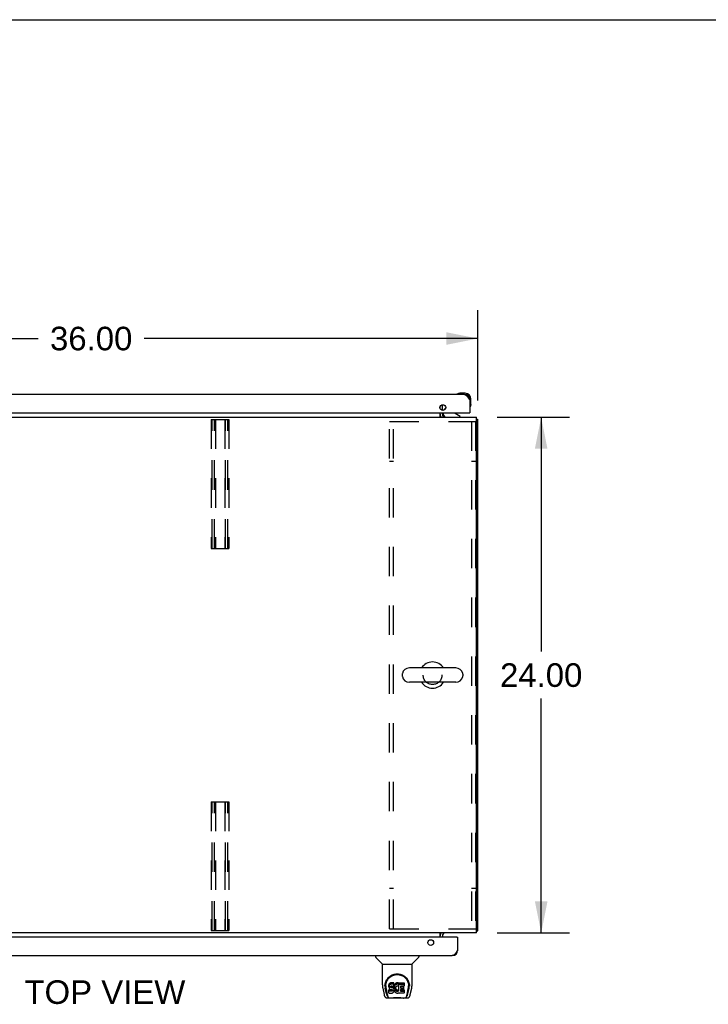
# Model space of a CAD drawing. Header units: inches. Extents: x 0 to 249, y 0 to 161.
# Tile 13 of 20: x 92 to 124, y 115 to 161. Entities that reach past the tile are written whole.
import ezdxf

# ---------------------------------------------------------------- set-up
doc = ezdxf.new("R2010")
doc.units = ezdxf.units.IN
doc.header["$LTSCALE"] = 13.679749
doc.header["$MEASUREMENT"] = 0
doc.linetypes.add('HIDDEN', pattern=[0.2, 0.1, -0.1])
doc.layers.get('0').update_dxf_attribs({"linetype": 'CONTINUOUS'})
for name, color, linetype in [('02___PRT_ALL_AXES', 7, 'CONTINUOUS'), ('DEFAULT_2', 8, 'HIDDEN'), ('DIMENSIONS', 7, 'CONTINUOUS')]:
    doc.layers.add(name, color=color, linetype=linetype)
doc.styles.get("Standard").update_dxf_attribs({"font": 'arial.ttf'})
doc.dimstyles.new('DIMSTYLE_1', dxfattribs={"dimtxt": 1.097306, "dimasz": 1.463075, "dimexe": 0.09, "dimexo": 0.07, "dimgap": 0.0375, "dimtad": 0, "dimtih": 1, "dimtoh": 1, "dimzin": 4, "dimdsep": 46, "dimtxsty": 'Standard', "dimblk": '_FILLED', "dimblk1": '_FILLED', "dimblk2": '_FILLED', "dimcen": 0.09, "dimazin": 1, "dimtfac": 1, "dimtdec": 3, "dimtofl": 0, "dimtmove": 0, "dimatfit": 3, "dimldrblk": '_FILLED', "dimfxl": 1, "dimtolj": 1, "dimtzin": 4, "dimarcsym": 0})

# ---------------------------------------------------------------- blocks, each defined once
blk = doc.blocks.new('_FILLED')
at = {"color": 0, "linetype": 'ByBlock'}
blk.add_solid([(0, 0), (-1, 0.2), (-1, -0.2)], dxfattribs=at)
blk = doc.blocks.new('*D4')
at = {"layer": 'DIMENSIONS', "color": 2, "linetype": 'Continuous'}
for p, q in [((114.536, 142.428), (117.896, 142.428)), ((116.579, 142.428), (116.579, 131.525)), ((116.579, 118.428), (116.579, 129.331)), ((114.536, 118.428), (117.896, 118.428))]:
    blk.add_line(p, q, dxfattribs=at)
at = {"layer": 'DIMENSIONS', "color": 2, "linetype": 'Continuous', "xscale": 1.4630747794, "yscale": 1.4630747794, "zscale": 1.4630747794}
for p, rotation in [((116.579, 142.428), 90), ((116.579, 118.428), 270)]:
    blk.add_blockref('_FILLED', p, dxfattribs=dict(at, rotation=rotation))
at = {"layer": 'DIMENSIONS', "color": 2, "linetype": 'Continuous', "insert": (116.579, 130.977), "char_height": 1.0973, "width": 3.83445, "attachment_point": 2, "line_spacing_factor": 0.9}
blk.add_mtext('24.00', dxfattribs=at)
blk = doc.blocks.new('*D5')
at = {"layer": 'DIMENSIONS', "color": 2, "linetype": 'Continuous'}
for p, q in [((77.624, 143.205), (77.624, 147.412)), ((113.624, 143.206), (113.624, 147.412)), ((77.624, 146.095), (93.158, 146.095)), ((113.624, 146.095), (98.09, 146.095))]:
    blk.add_line(p, q, dxfattribs=at)
at = {"layer": 'DIMENSIONS', "color": 2, "linetype": 'Continuous', "xscale": 1.4630747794, "yscale": 1.4630747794, "zscale": 1.4630747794, "rotation": 180}
blk.add_blockref('_FILLED', (77.624, 146.095), dxfattribs=at)
at = {"layer": 'DIMENSIONS', "color": 2, "linetype": 'Continuous', "xscale": 1.4630747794, "yscale": 1.4630747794, "zscale": 1.4630747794}
blk.add_blockref('_FILLED', (113.624, 146.095), dxfattribs=at)
at = {"layer": 'DIMENSIONS', "color": 2, "linetype": 'Continuous', "insert": (95.624, 146.644), "char_height": 1.0973, "width": 3.83445, "attachment_point": 2, "line_spacing_factor": 0.9}
blk.add_mtext('36.00', dxfattribs=at)

msp = doc.modelspace()

# ---------------------------------------------------------------- linework, layer by layer
at = {"color": 7, "linetype": 'Continuous'}
for p, q in [((0, 160.938), (248.723, 160.938)), ((112.661, 143.501), (112.654, 143.499)), ((113.046, 143.546), (112.79, 143.546)), ((113.249, 143.24), (113.249, 143.283)), ((113.309, 143.027), (113.306, 142.989)), ((113.309, 143.027), (113.309, 143.283)), ((112.02, 142.632), (112.02, 142.585)), ((112.13, 142.859), (112.049, 142.778)), ((112.807, 142.467), (112.569, 142.605)), ((113.229, 142.632), (113.249, 142.632)), ((113.262, 142.891), (113.264, 142.898)), ((112.807, 142.428), (112.807, 142.467)), ((113.572, 142.324), (113.624, 142.324)), ((112.6, 130.762), (110.44, 130.762)), ((110.11, 130.466), (110.11, 130.39)), ((112.93, 130.466), (112.93, 130.39)), ((112.6, 130.094), (110.44, 130.094)), ((113.572, 118.532), (113.624, 118.532)), ((112.667, 118.224), (112.687, 118.224)), ((108.87, 117.37), (108.87, 117.308)), ((110.878, 117.37), (110.878, 117.308)), ((109.179, 116.982), (108.882, 117.28)), ((109.185, 116.976), (110.563, 116.976)), ((109.185, 116.004), (109.185, 116.976)), ((110.563, 116.005), (110.563, 116.976)), ((110.569, 116.982), (110.867, 117.28)), ((109.31, 116.036), (109.309, 115.972)), ((109.49, 116.008), (109.488, 115.984)), ((109.488, 115.917), (109.488, 115.984)), ((109.495, 116.031), (109.49, 116.008)), ((109.49, 115.941), (109.49, 116.008)), ((109.495, 115.965), (109.49, 115.941)), ((109.504, 116.054), (109.495, 116.031)), ((109.495, 115.965), (109.495, 116.031)), ((109.504, 115.987), (109.495, 115.965)), ((109.518, 116.074), (109.504, 116.054)), ((109.504, 115.987), (109.504, 116.054)), ((109.518, 116.007), (109.504, 115.987)), ((109.526, 116.081), (109.518, 116.074)), ((109.518, 116.007), (109.518, 116.074)), ((109.526, 116.015), (109.518, 116.007)), ((109.536, 116.088), (109.526, 116.081)), ((109.526, 116.015), (109.526, 116.081)), ((109.536, 116.021), (109.526, 116.015)), ((109.558, 116.098), (109.536, 116.088)), ((109.536, 116.021), (109.536, 116.088)), ((109.558, 116.031), (109.536, 116.021)), ((109.581, 116.105), (109.558, 116.098)), ((109.558, 116.031), (109.558, 116.098)), ((109.581, 116.038), (109.558, 116.031)), ((109.721, 116.105), (109.581, 116.105)), ((109.581, 116.038), (109.581, 116.105)), ((109.721, 116.038), (109.581, 116.038)), ((109.72, 115.959), (109.721, 115.972)), ((109.722, 116.062), (109.721, 116.105)), ((109.721, 116.038), (109.721, 116.105)), ((109.722, 115.995), (109.721, 116.038)), ((109.721, 115.972), (109.722, 115.995)), ((109.722, 115.995), (109.722, 116.062)), ((109.735, 115.984), (109.729, 115.963)), ((109.744, 116.005), (109.735, 115.984)), ((109.735, 115.918), (109.735, 115.984)), ((109.754, 116.025), (109.744, 116.005)), ((109.744, 115.938), (109.744, 116.005)), ((109.767, 116.043), (109.754, 116.025)), ((109.754, 115.958), (109.754, 116.025)), ((109.767, 115.976), (109.754, 115.958)), ((109.782, 116.059), (109.767, 116.043)), ((109.767, 115.976), (109.767, 116.043)), ((109.782, 115.993), (109.767, 115.976)), ((109.798, 116.075), (109.782, 116.059)), ((109.782, 115.993), (109.782, 116.059)), ((109.798, 116.008), (109.782, 115.993)), ((109.817, 116.088), (109.798, 116.075)), ((109.798, 116.008), (109.798, 116.075)), ((109.817, 116.021), (109.798, 116.008)), ((109.837, 116.097), (109.817, 116.088)), ((109.817, 116.021), (109.817, 116.088)), ((109.837, 116.03), (109.817, 116.021)), ((109.859, 116.101), (109.837, 116.097)), ((109.837, 116.03), (109.837, 116.097)), ((109.859, 116.035), (109.837, 116.03)), ((109.881, 116.104), (109.859, 116.101)), ((109.859, 116.035), (109.859, 116.101)), ((109.881, 116.037), (109.859, 116.035)), ((109.881, 116.104), (109.903, 116.103)), ((109.881, 116.037), (109.881, 116.104)), ((109.903, 116.036), (109.881, 116.037)), ((109.915, 116.102), (109.903, 116.103)), ((109.903, 116.036), (109.903, 116.103)), ((109.915, 116.035), (109.903, 116.036)), ((109.925, 116.098), (109.915, 116.102)), ((109.915, 116.035), (109.915, 116.102)), ((109.925, 116.031), (109.915, 116.035)), ((109.945, 116.014), (109.919, 115.946)), ((109.944, 116.086), (109.925, 116.098)), ((109.925, 116.031), (109.925, 116.098)), ((109.944, 116.019), (109.925, 116.031)), ((109.944, 116.086), (109.944, 116.019)), ((109.945, 116.083), (109.945, 116.016)), ((109.954, 116.103), (110.191, 116.103)), ((109.954, 115.711), (109.954, 116.103)), ((109.954, 116.036), (110.191, 116.036)), ((110.195, 116.099), (110.195, 115.957)), ((110.438, 116.035), (110.439, 115.972)), ((109.2, 115.861), (109.265, 115.556)), ((109.372, 115.584), (109.32, 115.854)), ((109.347, 115.963), (109.347, 115.939)), ((109.356, 115.841), (109.414, 115.549)), ((109.49, 115.941), (109.488, 115.917)), ((109.488, 115.917), (109.489, 115.894)), ((109.489, 115.894), (109.493, 115.87)), ((109.491, 115.632), (109.491, 115.773)), ((109.493, 115.87), (109.501, 115.848)), ((109.554, 115.778), (109.495, 115.778)), ((109.495, 115.711), (109.495, 115.778)), ((109.554, 115.712), (109.495, 115.711)), ((109.495, 115.627), (109.639, 115.627)), ((109.501, 115.848), (109.514, 115.828)), ((109.514, 115.828), (109.53, 115.81)), ((109.53, 115.81), (109.55, 115.797)), ((109.55, 115.797), (109.561, 115.793)), ((109.615, 115.779), (109.554, 115.778)), ((109.554, 115.712), (109.554, 115.778)), ((109.615, 115.712), (109.554, 115.712)), ((109.559, 115.906), (109.56, 115.921)), ((109.56, 115.898), (109.559, 115.906)), ((109.56, 115.921), (109.562, 115.936)), ((109.56, 115.898), (109.56, 115.921)), ((109.562, 115.891), (109.56, 115.898)), ((109.561, 115.793), (109.573, 115.791)), ((109.562, 115.936), (109.565, 115.943)), ((109.562, 115.891), (109.562, 115.936)), ((109.567, 115.885), (109.562, 115.891)), ((109.565, 115.943), (109.571, 115.947)), ((109.567, 115.885), (109.567, 115.944)), ((109.573, 115.881), (109.567, 115.885)), ((109.571, 115.947), (109.585, 115.952)), ((109.573, 115.947), (109.572, 115.948)), ((109.587, 115.943), (109.573, 115.947)), ((109.573, 115.881), (109.573, 115.947)), ((109.587, 115.877), (109.573, 115.881)), ((109.573, 115.791), (109.62, 115.791)), ((109.585, 115.952), (109.6, 115.953)), ((109.611, 115.944), (109.587, 115.943)), ((109.587, 115.877), (109.587, 115.943)), ((109.611, 115.877), (109.587, 115.877)), ((109.6, 115.953), (109.713, 115.953)), ((109.635, 115.943), (109.611, 115.944)), ((109.611, 115.877), (109.611, 115.944)), ((109.635, 115.876), (109.611, 115.877)), ((109.63, 115.78), (109.615, 115.779)), ((109.615, 115.712), (109.615, 115.779)), ((109.63, 115.713), (109.615, 115.712)), ((109.62, 115.791), (109.628, 115.79)), ((109.628, 115.79), (109.635, 115.787)), ((109.637, 115.783), (109.63, 115.78)), ((109.63, 115.713), (109.63, 115.78)), ((109.637, 115.716), (109.63, 115.713)), ((109.659, 115.938), (109.635, 115.943)), ((109.635, 115.876), (109.635, 115.943)), ((109.659, 115.871), (109.635, 115.876)), ((109.635, 115.787), (109.641, 115.783)), ((109.638, 115.785), (109.637, 115.783)), ((109.637, 115.716), (109.637, 115.783)), ((109.642, 115.722), (109.637, 115.716)), ((109.639, 115.627), (109.651, 115.628)), ((109.641, 115.783), (109.646, 115.777)), ((109.642, 115.722), (109.642, 115.781)), ((109.652, 115.734), (109.642, 115.722)), ((109.646, 115.777), (109.652, 115.763)), ((109.651, 115.628), (109.662, 115.632)), ((109.652, 115.734), (109.652, 115.765)), ((109.652, 115.763), (109.655, 115.748)), ((109.654, 115.741), (109.652, 115.734)), ((109.654, 115.741), (109.654, 115.753)), ((109.655, 115.748), (109.654, 115.741)), ((109.67, 115.933), (109.659, 115.938)), ((109.659, 115.871), (109.659, 115.938)), ((109.67, 115.866), (109.659, 115.871)), ((109.662, 115.632), (109.682, 115.646)), ((109.679, 115.926), (109.67, 115.933)), ((109.67, 115.866), (109.67, 115.933)), ((109.679, 115.859), (109.67, 115.866)), ((109.697, 115.909), (109.679, 115.926)), ((109.679, 115.859), (109.679, 115.926)), ((109.697, 115.843), (109.679, 115.859)), ((109.682, 115.646), (109.699, 115.663)), ((109.71, 115.889), (109.697, 115.909)), ((109.697, 115.843), (109.697, 115.909)), ((109.71, 115.822), (109.697, 115.843)), ((109.699, 115.663), (109.706, 115.673)), ((109.706, 115.673), (109.711, 115.684)), ((109.719, 115.867), (109.71, 115.889)), ((109.71, 115.822), (109.71, 115.889)), ((109.719, 115.8), (109.71, 115.822)), ((109.711, 115.684), (109.72, 115.706)), ((109.713, 115.953), (109.718, 115.953)), ((109.718, 115.953), (109.72, 115.959)), ((109.72, 115.863), (109.719, 115.867)), ((109.719, 115.8), (109.719, 115.867)), ((109.725, 115.777), (109.719, 115.8)), ((109.725, 115.941), (109.72, 115.897)), ((109.72, 115.83), (109.72, 115.897)), ((109.725, 115.874), (109.72, 115.83)), ((109.72, 115.83), (109.721, 115.808)), ((109.72, 115.706), (109.726, 115.729)), ((109.721, 115.808), (109.724, 115.786)), ((109.724, 115.786), (109.729, 115.764)), ((109.729, 115.963), (109.725, 115.941)), ((109.725, 115.874), (109.725, 115.941)), ((109.729, 115.896), (109.725, 115.874)), ((109.728, 115.753), (109.725, 115.777)), ((109.726, 115.729), (109.728, 115.753)), ((109.728, 115.753), (109.728, 115.768)), ((109.729, 115.896), (109.729, 115.963)), ((109.735, 115.918), (109.729, 115.896)), ((109.729, 115.764), (109.736, 115.743)), ((109.744, 115.938), (109.735, 115.918)), ((109.736, 115.743), (109.757, 115.703)), ((109.754, 115.958), (109.744, 115.938)), ((109.757, 115.703), (109.77, 115.685)), ((109.77, 115.685), (109.784, 115.668)), ((109.784, 115.668), (109.801, 115.653)), ((109.794, 115.872), (109.79, 115.846)), ((109.79, 115.846), (109.79, 115.819)), ((109.79, 115.819), (109.791, 115.805)), ((109.791, 115.805), (109.791, 115.846)), ((109.791, 115.805), (109.794, 115.793)), ((109.793, 115.865), (109.794, 115.859)), ((109.797, 115.885), (109.794, 115.872)), ((109.794, 115.859), (109.804, 115.835)), ((109.794, 115.793), (109.794, 115.859)), ((109.794, 115.793), (109.804, 115.768)), ((109.803, 115.897), (109.797, 115.885)), ((109.801, 115.653), (109.819, 115.64)), ((109.817, 115.92), (109.803, 115.897)), ((109.804, 115.835), (109.818, 115.811)), ((109.804, 115.768), (109.804, 115.835)), ((109.804, 115.768), (109.818, 115.745)), ((109.826, 115.93), (109.817, 115.92)), ((109.818, 115.811), (109.826, 115.801)), ((109.818, 115.745), (109.818, 115.811)), ((109.818, 115.745), (109.826, 115.735)), ((109.819, 115.64), (109.828, 115.634)), ((109.836, 115.938), (109.826, 115.93)), ((109.826, 115.801), (109.836, 115.793)), ((109.826, 115.735), (109.826, 115.801)), ((109.826, 115.735), (109.836, 115.726)), ((109.828, 115.634), (109.839, 115.631)), ((109.861, 115.948), (109.836, 115.938)), ((109.836, 115.793), (109.848, 115.785)), ((109.836, 115.726), (109.836, 115.793)), ((109.836, 115.726), (109.848, 115.718)), ((109.839, 115.631), (109.861, 115.625)), ((109.848, 115.785), (109.86, 115.78)), ((109.848, 115.718), (109.848, 115.785)), ((109.848, 115.718), (109.86, 115.714)), ((109.86, 115.78), (109.873, 115.778)), ((109.86, 115.714), (109.86, 115.78)), ((109.86, 115.714), (109.873, 115.711)), ((109.874, 115.952), (109.861, 115.948)), ((109.861, 115.625), (109.883, 115.623)), ((109.873, 115.778), (109.886, 115.777)), ((109.873, 115.711), (109.873, 115.778)), ((109.873, 115.711), (109.886, 115.711)), ((109.887, 115.951), (109.874, 115.952)), ((109.883, 115.623), (109.905, 115.626)), ((109.886, 115.777), (109.9, 115.779)), ((109.886, 115.711), (109.886, 115.777)), ((109.886, 115.711), (109.9, 115.713)), ((109.901, 115.948), (109.887, 115.951)), ((109.9, 115.779), (109.912, 115.784)), ((109.9, 115.713), (109.9, 115.779)), ((109.9, 115.713), (109.912, 115.717)), ((109.913, 115.943), (109.901, 115.948)), ((109.905, 115.626), (109.926, 115.632)), ((109.912, 115.784), (109.925, 115.789)), ((109.912, 115.717), (109.912, 115.784)), ((109.912, 115.717), (109.925, 115.722)), ((109.925, 115.789), (109.936, 115.796)), ((109.925, 115.722), (109.925, 115.789)), ((109.925, 115.722), (109.936, 115.73)), ((109.926, 115.632), (109.945, 115.644)), ((109.936, 115.796), (109.936, 115.73)), ((109.942, 115.795), (109.954, 115.778)), ((109.942, 115.729), (109.954, 115.711)), ((109.956, 115.644), (109.945, 115.644)), ((109.945, 115.644), (109.945, 115.644)), ((109.956, 115.631), (109.956, 115.644)), ((110.191, 115.627), (109.96, 115.627)), ((110.024, 115.948), (110.024, 115.881)), ((110.025, 115.79), (110.025, 115.712)), ((110.191, 115.953), (110.028, 115.953)), ((110.028, 115.943), (110.16, 115.943)), ((110.028, 115.876), (110.16, 115.876)), ((110.16, 115.794), (110.03, 115.794)), ((110.03, 115.775), (110.191, 115.775)), ((110.03, 115.708), (110.191, 115.708)), ((110.164, 115.939), (110.164, 115.799)), ((110.196, 115.77), (110.196, 115.631)), ((110.335, 115.549), (110.391, 115.838)), ((110.376, 115.584), (110.429, 115.854)), ((110.391, 115.839), (110.392, 115.842)), ((110.445, 115.949), (110.445, 115.95)), ((110.483, 115.556), (110.548, 115.861)), ((109.389, 115.402), (109.591, 115.402)), ((109.431, 115.48), (109.424, 115.48)), ((109.43, 115.485), (109.433, 115.475)), ((109.433, 115.474), (109.433, 115.475)), ((109.476, 115.402), (109.47, 115.402)), ((109.476, 115.402), (109.475, 115.402)), ((110.167, 115.39), (109.581, 115.39)), ((110.158, 115.402), (110.359, 115.402)), ((110.274, 115.402), (110.272, 115.402)), ((110.315, 115.475), (110.318, 115.485)), ((110.315, 115.474), (110.315, 115.475)), ((110.324, 115.48), (110.317, 115.48))]:
    msp.add_line(p, q, dxfattribs=at)
at = {"color": 3, "linetype": 'Continuous'}
for p, q in [((113.003, 143.486), (78.808, 143.486)), ((111.978, 142.751), (111.978, 143.013)), ((113.249, 143.24), (113.249, 142.632)), ((78.582, 142.632), (113.229, 142.632)), ((111.874, 142.837), (111.874, 142.927)), ((111.874, 142.428), (111.874, 142.632)), ((111.978, 142.571), (111.978, 142.632)), ((77.676, 142.428), (113.572, 142.428)), ((113.572, 118.428), (113.572, 142.428)), ((113.624, 118.532), (113.624, 142.324)), ((113.572, 118.428), (77.676, 118.428)), ((111.874, 118.224), (111.874, 118.428)), ((111.978, 118.286), (111.978, 118.224)), ((112.667, 118.224), (78.019, 118.224)), ((112.687, 118.224), (112.687, 117.617)), ((78.246, 117.37), (112.44, 117.37))]:
    msp.add_line(p, q, dxfattribs=at)
for points in [[(113.003, 143.486), (113.014, 143.485), (113.025, 143.484), (113.036, 143.48), (113.047, 143.476), (113.059, 143.471), (113.07, 143.464), (113.081, 143.456), (113.092, 143.447), (113.103, 143.437), (113.115, 143.426), (113.126, 143.414), (113.137, 143.401), (113.148, 143.387), (113.16, 143.373), (113.171, 143.358), (113.182, 143.342), (113.193, 143.326), (113.204, 143.309), (113.216, 143.292), (113.227, 143.275), (113.238, 143.257), (113.249, 143.24)], [(113.572, 142.344), (113.572, 142.344), (113.576, 142.343), (113.581, 142.342), (113.585, 142.341), (113.589, 142.34), (113.596, 142.338)], [(113.596, 142.338), (113.6, 142.338), (113.603, 142.337), (113.606, 142.336), (113.609, 142.335), (113.612, 142.334), (113.615, 142.334), (113.617, 142.333), (113.619, 142.332), (113.621, 142.331), (113.622, 142.329), (113.623, 142.328), (113.624, 142.327), (113.624, 142.326), (113.624, 142.324)], [(113.572, 118.512), (113.572, 118.512), (113.576, 118.513), (113.581, 118.515), (113.585, 118.515), (113.589, 118.516)], [(113.589, 118.516), (113.596, 118.518), (113.6, 118.519), (113.603, 118.519), (113.606, 118.52), (113.609, 118.521), (113.612, 118.522), (113.615, 118.523), (113.617, 118.524), (113.619, 118.525), (113.621, 118.526), (113.622, 118.527), (113.623, 118.528), (113.624, 118.529), (113.624, 118.531), (113.624, 118.532)], [(112.687, 117.617), (112.675, 117.599), (112.664, 117.581), (112.653, 117.564), (112.642, 117.547), (112.631, 117.53), (112.619, 117.514), (112.608, 117.498), (112.597, 117.483), (112.586, 117.469), (112.575, 117.455), (112.563, 117.442), (112.552, 117.43), (112.541, 117.419), (112.53, 117.409), (112.519, 117.4), (112.507, 117.392), (112.496, 117.386), (112.485, 117.38), (112.474, 117.376), (112.463, 117.373), (112.451, 117.371), (112.44, 117.37)]]:
    msp.add_lwpolyline(points, dxfattribs=at)
at = {"color": 7, "linetype": 'Continuous'}
for points in [[(109.303, 115.962), (109.306, 116.005), (109.313, 116.057), (109.325, 116.106), (109.34, 116.152), (109.359, 116.195), (109.38, 116.236), (109.405, 116.274), (109.432, 116.31), (109.461, 116.344), (109.493, 116.375), (109.528, 116.403), (109.564, 116.429), (109.603, 116.452), (109.644, 116.472), (109.687, 116.489), (109.732, 116.502), (109.778, 116.512), (109.825, 116.518), (109.872, 116.52), (109.92, 116.518), (109.966, 116.513), (110.012, 116.503), (110.057, 116.49), (110.1, 116.474), (110.141, 116.454), (110.18, 116.431), (110.217, 116.406), (110.252, 116.378), (110.284, 116.347), (110.314, 116.314), (110.341, 116.278), (110.366, 116.24), (110.387, 116.199), (110.406, 116.156), (110.422, 116.11), (110.434, 116.062), (110.442, 116.01), (110.445, 115.962)], [(109.347, 115.963), (109.348, 115.983), (109.349, 116.007), (109.352, 116.031), (109.355, 116.055), (109.36, 116.078), (109.366, 116.101), (109.373, 116.124), (109.38, 116.146), (109.389, 116.168), (109.398, 116.189), (109.408, 116.209), (109.419, 116.229), (109.431, 116.248), (109.443, 116.266), (109.456, 116.283), (109.469, 116.3), (109.483, 116.315), (109.497, 116.33), (109.511, 116.345), (109.526, 116.358), (109.541, 116.371), (109.556, 116.383), (109.571, 116.394), (109.587, 116.404), (109.603, 116.414), (109.619, 116.423), (109.634, 116.432)], [(109.634, 116.432), (109.65, 116.44), (109.666, 116.447), (109.682, 116.453), (109.698, 116.459), (109.714, 116.465), (109.73, 116.469), (109.746, 116.474), (109.762, 116.477), (109.778, 116.481), (109.794, 116.483), (109.81, 116.486), (109.826, 116.487), (109.842, 116.489), (109.857, 116.489), (109.873, 116.49), (109.889, 116.489), (109.905, 116.489), (109.921, 116.487), (109.937, 116.486), (109.953, 116.484), (109.969, 116.481), (109.985, 116.478), (110.001, 116.474), (110.017, 116.47), (110.033, 116.465), (110.049, 116.46), (110.065, 116.454), (110.081, 116.447), (110.097, 116.44)], [(110.097, 116.44), (110.113, 116.432), (110.129, 116.424), (110.145, 116.415), (110.16, 116.405), (110.176, 116.395), (110.191, 116.383), (110.207, 116.371), (110.222, 116.359), (110.236, 116.345), (110.251, 116.331), (110.265, 116.316), (110.279, 116.3), (110.292, 116.284), (110.305, 116.266), (110.317, 116.248), (110.329, 116.229), (110.34, 116.209), (110.35, 116.189), (110.359, 116.168), (110.368, 116.147), (110.376, 116.125), (110.382, 116.102), (110.388, 116.079), (110.393, 116.055), (110.397, 116.031), (110.399, 116.007), (110.401, 115.983), (110.401, 115.963)], [(109.185, 116.004), (109.186, 115.978), (109.189, 115.935), (109.194, 115.893), (109.2, 115.861)], [(110.548, 115.861), (110.554, 115.893), (110.56, 115.935), (110.563, 115.977), (110.563, 116.005)], [(109.265, 115.556), (109.269, 115.541), (109.274, 115.52), (109.28, 115.502), (109.286, 115.485), (109.293, 115.47), (109.3, 115.457), (109.309, 115.445), (109.318, 115.434), (109.329, 115.424), (109.341, 115.415), (109.355, 115.408), (109.37, 115.404), (109.385, 115.402), (109.389, 115.402)], [(109.303, 115.949), (109.303, 115.954), (109.303, 115.962)], [(109.347, 115.939), (109.347, 115.923), (109.349, 115.895), (109.352, 115.867), (109.356, 115.841)], [(109.414, 115.549), (109.416, 115.537), (109.419, 115.523), (109.422, 115.51), (109.426, 115.497), (109.43, 115.485)], [(109.495, 115.778), (109.495, 115.778), (109.494, 115.778), (109.494, 115.778), (109.493, 115.777), (109.493, 115.777), (109.492, 115.777), (109.492, 115.777), (109.492, 115.776), (109.491, 115.776), (109.491, 115.776), (109.491, 115.775), (109.491, 115.775), (109.491, 115.774), (109.491, 115.773)], [(109.495, 115.711), (109.495, 115.711), (109.494, 115.711), (109.494, 115.711), (109.493, 115.711), (109.493, 115.71), (109.492, 115.71), (109.492, 115.71), (109.492, 115.71), (109.491, 115.709), (109.491, 115.709), (109.491, 115.708), (109.491, 115.708), (109.491, 115.707), (109.491, 115.707)], [(110.318, 115.485), (110.322, 115.497), (110.326, 115.51), (110.329, 115.523), (110.332, 115.537), (110.335, 115.549)], [(110.359, 115.402), (110.373, 115.403), (110.387, 115.406), (110.399, 115.411), (110.411, 115.418), (110.422, 115.425), (110.431, 115.434), (110.439, 115.444), (110.447, 115.455), (110.453, 115.466), (110.459, 115.479), (110.465, 115.493), (110.47, 115.508), (110.475, 115.525), (110.48, 115.544), (110.483, 115.556)], [(110.392, 115.842), (110.393, 115.845), (110.393, 115.848), (110.394, 115.851), (110.394, 115.854), (110.395, 115.858), (110.395, 115.861), (110.396, 115.864), (110.396, 115.868), (110.397, 115.871), (110.397, 115.875), (110.398, 115.879), (110.398, 115.883), (110.398, 115.887), (110.399, 115.891), (110.399, 115.895), (110.4, 115.899), (110.4, 115.903), (110.4, 115.908), (110.4, 115.913), (110.401, 115.917), (110.401, 115.922), (110.401, 115.927), (110.401, 115.932), (110.401, 115.937), (110.401, 115.963)], [(110.445, 115.962), (110.445, 115.955), (110.445, 115.95)], [(109.433, 115.474), (109.439, 115.462), (109.445, 115.449), (109.451, 115.438), (109.458, 115.429), (109.465, 115.421), (109.473, 115.414), (109.482, 115.408), (109.492, 115.404), (109.502, 115.402), (109.51, 115.402)], [(109.591, 115.402), (109.611, 115.402), (109.633, 115.404), (109.657, 115.406), (109.681, 115.408), (109.707, 115.411), (109.734, 115.414), (109.761, 115.417), (109.789, 115.419), (109.818, 115.421), (109.848, 115.422), (109.877, 115.422), (109.906, 115.422), (109.935, 115.421), (109.964, 115.419), (109.991, 115.417), (110.018, 115.414), (110.045, 115.411), (110.07, 115.408), (110.094, 115.406), (110.116, 115.404), (110.138, 115.402), (110.158, 115.402)], [(109.591, 115.402), (109.613, 115.402), (109.639, 115.404), (109.667, 115.406), (109.695, 115.409), (109.724, 115.412), (109.753, 115.415), (109.783, 115.417), (109.813, 115.419), (109.843, 115.42), (109.874, 115.421), (109.904, 115.42), (109.935, 115.419), (109.965, 115.417), (109.995, 115.415), (110.024, 115.412), (110.081, 115.406)], [(110.081, 115.406), (110.109, 115.404), (110.135, 115.402), (110.158, 115.402)], [(110.238, 115.402), (110.246, 115.402), (110.256, 115.404), (110.266, 115.408), (110.275, 115.414), (110.283, 115.421), (110.29, 115.429), (110.297, 115.438), (110.303, 115.449), (110.31, 115.462), (110.315, 115.474)]]:
    msp.add_lwpolyline(points, dxfattribs=at)
at = {"color": 3, "linetype": 'Continuous'}
for centre in [(111.999, 142.882), (111.437, 117.974)]:
    msp.add_circle(centre, 0.133, dxfattribs=at)
at = {"color": 7, "linetype": 'Continuous'}
for centre, radius, start, end in [((112.669, 143.498), 0.015, 120.8899, 173.6204), ((112.669, 143.501), 0.015, 186.3796, 270), ((112.79, 143.296), 0.25, 90, 120.8899), ((113.046, 143.283), 0.263, 0, 90), ((113.046, 143.283), 0.203, 0, 90), ((113.059, 143.027), 0.25, 329.1101, 360), ((112.121, 142.571), 0.246, 180, 215.3316), ((112.177, 142.585), 0.157, 180, 270), ((112.12, 142.708), 0.1, 135, 152.9825), ((112.619, 142.692), 0.1, 216.5468, 239.908), ((113.264, 142.906), 0.015, 180, 263.6204), ((113.261, 142.906), 0.015, 276.3796, 329.1101), ((110.44, 130.428), 0.334, 90, 167.5716), ((111.52, 130.428), 0.61, 33.2138, 146.7862), ((112.6, 130.428), 0.334, 12.4284, 90), ((110.267, 130.466), 0.157, 167.5716, 180), ((110.267, 130.39), 0.157, 180, 192.4284), ((110.44, 130.428), 0.334, 192.4284, 270), ((112.6, 130.428), 0.334, 270, 347.5716), ((112.773, 130.466), 0.157, 0, 12.4284), ((112.773, 130.39), 0.157, 347.5716, 360), ((111.52, 130.428), 0.61, 213.2138, 326.7862), ((112.121, 118.286), 0.246, 144.6684, 180), ((108.91, 117.308), 0.0394, 180, 225), ((109.193, 116.996), 0.0197, 225, 270), ((110.555, 116.996), 0.0197, 270, 315), ((110.839, 117.308), 0.0394, 315, 360), ((109.581, 115.409), 0.0197, 203.607, 270), ((110.167, 115.409), 0.0197, 270, 336.393)]:
    msp.add_arc(centre, radius, start, end, dxfattribs=at)
at = {"color": 3, "linetype": 'Continuous'}
for centre, radius, start, end in [((113.003, 143.24), 0.246, 0, 90), ((112.121, 142.571), 0.142, 180, 270), ((113.229, 142.652), 0.02, 270, 360), ((112.121, 118.286), 0.142, 90, 180), ((112.667, 118.204), 0.02, 0, 90), ((112.44, 117.617), 0.246, 270, 360)]:
    msp.add_arc(centre, radius, start, end, dxfattribs=at)
at = {"color": 7, "linetype": 'Continuous'}
for centre, major_axis, ratio, start_param, end_param in [((109.874, 115.963), (0, 0.565), 0.999848, 1.129542, 1.76365), ((109.941, 116.083), (0.00448, 0), 1, 0.003891, 0.905353), ((109.941, 116.016), (0, 0.00448), 1, -1.566955, -0.665444), ((109.941, 116.016), (0.00448, 0), 1, -0.366491, 0.003842), ((110.191, 116.099), (0, 0.00448), 1, -1.570796, 0), ((110.191, 116.032), (0, 0.00448), 1, -1.570796, 0), ((109.874, 115.963), (0, 0.565), 0.999848, 4.519536, 5.157611), ((109.43, 115.835), (0.007, 0.354), 0.213027, -3.923008, -3.13761), ((109.495, 115.632), (0, 0.00483), 1, -4.712389, -3.141593), ((109.915, 115.948), (0.00448, 0), 1, -1.986921, -0.366491), ((109.938, 115.793), (0.00448, 0), 1, 0.594971, 2.222579), ((109.938, 115.726), (0.00448, 0), 1, 0.594971, 2.222579), ((109.96, 115.631), (0.00448, 0), 1, -3.141593, -1.570796), ((110.028, 115.948), (0, 0.00448), 1, 0, 1.570796), ((110.028, 115.948), (0, 0.00448), 1, -4.712389, -3.141593), ((110.028, 115.881), (0, 0.00448), 1, -4.712389, -3.141593), ((110.03, 115.79), (0, 0.00448), 1, 0, 1.570796), ((110.03, 115.779), (0, 0.00448), 1, -4.712389, -3.141593), ((110.03, 115.712), (0, 0.00448), 1, -4.712389, -3.141593), ((110.16, 115.939), (0.00448, 0), 1, 0, 1.570796), ((110.16, 115.872), (0.00448, 0), 1, 0, 1.570796), ((110.16, 115.799), (0.00448, 0), 1, -1.570796, 0), ((110.191, 115.957), (0, 0.00448), 1, -3.141593, -1.570796), ((110.191, 115.77), (0.00448, 0), 1, 0, 1.570796), ((110.191, 115.703), (0.00448, 0), 1, 0, 1.570796), ((110.191, 115.631), (0.00448, 0), 1, -1.570796, 0), ((110.318, 115.835), (-0.007, 0.354), 0.213027, -3.145575, -2.360177)]:
    msp.add_ellipse(centre, major_axis=major_axis, ratio=ratio, start_param=start_param, end_param=end_param, dxfattribs=at)
at = {"layer": '02___PRT_ALL_AXES', "color": 8, "linetype": 'HIDDEN'}
msp.add_circle((111.52, 130.428), 0.438, dxfattribs=at)
at = {"layer": 'DEFAULT_2', "color": 8, "linetype": 'HIDDEN'}
for p, q in [((101.218, 142.324), (101.218, 136.324)), ((101.218, 142.324), (102.03, 142.324)), ((101.258, 136.324), (101.258, 142.324)), ((101.365, 136.324), (101.365, 142.324)), ((101.405, 142.324), (101.405, 136.324)), ((101.843, 142.324), (101.843, 136.324)), ((101.883, 136.324), (101.883, 142.324)), ((101.99, 136.324), (101.99, 142.324)), ((102.03, 142.324), (102.03, 136.324)), ((109.52, 142.241), (113.52, 142.241)), ((109.52, 118.616), (109.52, 142.241)), ((109.707, 118.616), (109.707, 142.241)), ((113.333, 142.241), (113.333, 118.616)), ((113.52, 142.241), (113.52, 118.616)), ((109.707, 140.366), (109.52, 140.366)), ((113.52, 140.366), (113.333, 140.366)), ((101.218, 136.324), (102.03, 136.324)), ((101.218, 124.532), (102.03, 124.532)), ((101.218, 124.532), (101.218, 118.532)), ((101.258, 118.532), (101.258, 124.532)), ((101.365, 118.532), (101.365, 124.532)), ((101.405, 124.532), (101.405, 118.532)), ((101.843, 124.532), (101.843, 118.532)), ((101.883, 118.532), (101.883, 124.532)), ((101.99, 118.532), (101.99, 124.532)), ((102.03, 124.532), (102.03, 118.532)), ((109.707, 120.491), (109.52, 120.491)), ((113.52, 120.491), (113.333, 120.491)), ((101.218, 118.532), (102.03, 118.532)), ((109.52, 118.616), (113.52, 118.616))]:
    msp.add_line(p, q, dxfattribs=at)

# ---------------------------------------------------------------- texts
at = {"layer": 'DIMENSIONS', "color": 2, "linetype": 'Continuous', "insert": (96.262, 116.219), "char_height": 1.0973, "width": 7.47718, "attachment_point": 2, "line_spacing_factor": 0.9}
msp.add_mtext('TOP VIEW', dxfattribs=at)

# ---------------------------------------------------------------- dimensions: what is measured, and where the dimension line sits
at = {"layer": 'DIMENSIONS', "color": 2, "linetype": 'Continuous'}
for base, p1, p2, angle, picture, middle in [((77.624, 146.095), (113.624, 143.136), (77.624, 143.135), 180, '*D5', (95.622, 146.089)), ((116.579, 118.428), (114.466, 142.428), (114.466, 118.428), 270, '*D4', (116.565, 130.422))]:
    dim = msp.add_linear_dim(base=base, p1=p1, p2=p2, angle=angle, dimstyle='DIMSTYLE_1', dxfattribs=at)
    dim.commit()
    dim.dimension.update_dxf_attribs({"geometry": picture, "text_midpoint": middle, "dimtype": 160})

doc.saveas('drawing.dxf')
